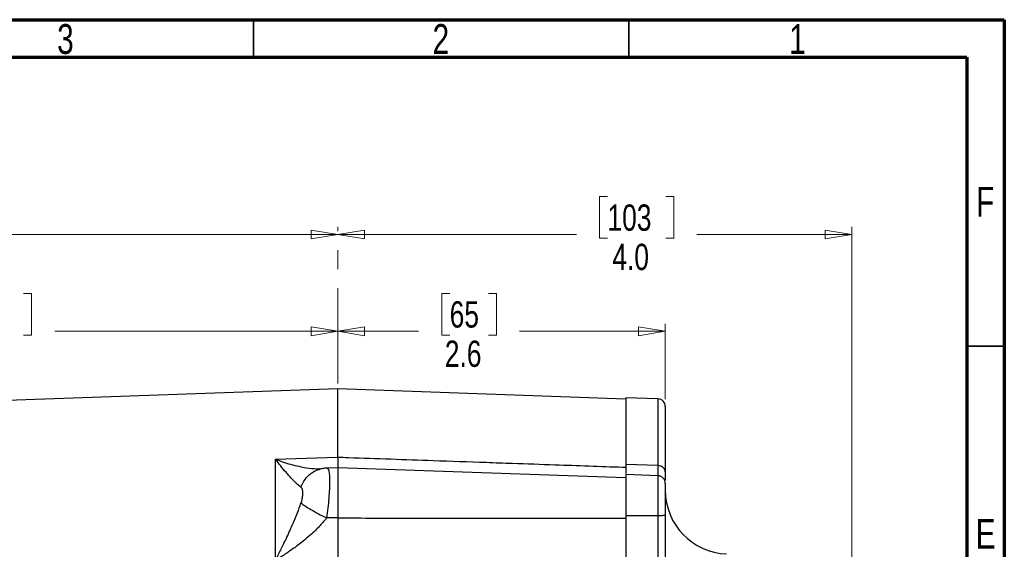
# Model space of a CAD drawing. Header units: inches. Extents: x 0.6 to 16.3, y 0.2 to 11.5.
# Tile 18 of 18: x 11.2 to 16.3, y 8.7 to 11.5. Entities that reach past the tile are written whole.
import ezdxf

# ---------------------------------------------------------------- set-up
doc = ezdxf.new("R2010")
doc.units = ezdxf.units.IN
doc.header["$MEASUREMENT"] = 0
doc.linetypes.add('CENTERX2', pattern=[0.8, 0.5, -0.1, 0.1, -0.1])
doc.styles.add('SLDTEXTSTYLE0', font='TXT', dxfattribs={"width": 0.75})
doc.dimstyles.new('SLDDIMSTYLE0', dxfattribs={"dimtxt": 0.137795, "dimasz": 0.14, "dimexe": 0, "dimexo": 0.0625, "dimgap": 0.034449, "dimtad": 0, "dimdec": 1, "dimlfac": 1.5, "dimrnd": 1e-09, "dimzin": 12, "dimdsep": 46, "dimtxsty": 'SLDTEXTSTYLE0', "dimblk1": 'CLOSED', "dimblk2": 'CLOSED', "dimsah": 1, "dimcen": 0.09, "dimadec": 0, "dimazin": 3, "dimtfac": 1, "dimtdec": 1, "dimtofl": 0, "dimtmove": 0, "dimatfit": 3, "dimldrblk": 'CLOSED', "dimfxl": 0, "dimfrac": 2, "dimtolj": 1, "dimtzin": 12, "dimarcsym": 0})
doc.dimstyles.new('SLDDIMSTYLE1', dxfattribs={"dimtxt": 0.137795, "dimasz": 0.14, "dimexe": 0, "dimexo": 0.0625, "dimgap": 0.034449, "dimtad": 0, "dimdec": 1, "dimlfac": 1.5, "dimrnd": 1e-09, "dimzin": 4, "dimdsep": 46, "dimtxsty": 'SLDTEXTSTYLE0', "dimblk1": 'CLOSED', "dimblk2": 'CLOSED', "dimsah": 1, "dimcen": 0.09, "dimadec": 0, "dimazin": 1, "dimtfac": 1, "dimtdec": 1, "dimtofl": 0, "dimtmove": 0, "dimatfit": 3, "dimldrblk": 'CLOSED', "dimfxl": 0, "dimfrac": 2, "dimtolj": 1, "dimtzin": 12, "dimarcsym": 0})

# ---------------------------------------------------------------- blocks, each defined once
blk = doc.blocks.new('_Closed')
at = {"color": 0, "linetype": 'ByBlock', "lineweight": -2}
for p, q in [((-1, 0.166667), (0, 0)), ((-1, 0.166667), (-1, -0.166667)), ((0, 0), (-1, -0.166667)), ((0, 0), (-1, 0))]:
    blk.add_line(p, q, dxfattribs=at)
blk = doc.blocks.new('_D')
at = {"color": 7, "linetype": 'Continuous', "lineweight": 0}
for p, q in [((9.5721, 10.5679), (9.5301, 10.5679)), ((9.5301, 10.5679), (9.5301, 10.3492)), ((9.8776, 10.5679), (9.9195, 10.5679)), ((9.9195, 10.5679), (9.9195, 10.3492)), ((8.4827, 9.4583), (8.4827, 10.4088)), ((12.8447, 10.3863), (12.8447, 10.4088)), ((8.4827, 10.3695), (9.4093, 10.3695)), ((9.5301, 10.3492), (9.5721, 10.3492)), ((9.9195, 10.3492), (9.8776, 10.3492)), ((12.8447, 10.3695), (10.0404, 10.3695))]:
    blk.add_line(p, q, dxfattribs=at)
at = {"color": 7, "linetype": 'Continuous', "lineweight": 18, "xscale": 0.14, "yscale": 0.14, "rotation": 180.0000000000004}
blk.add_blockref('_Closed', (8.4827, 10.3695), dxfattribs=at)
at = {"color": 7, "linetype": 'Continuous', "lineweight": 18, "xscale": 0.14, "yscale": 0.14}
blk.add_blockref('_Closed', (12.8447, 10.3695), dxfattribs=at)
at = {"color": 7, "linetype": 'Continuous', "lineweight": 18, "char_height": 0.1378, "attachment_point": 1, "style": 'SLDTEXTSTYLE0'}
for s, insert in [('166', (9.5721, 10.5268)), ('6.5', (9.5976, 10.3207))]:
    blk.add_mtext(s, dxfattribs=dict(at, insert=insert))
blk = doc.blocks.new('_D_1')
at = {"color": 7, "linetype": 'Continuous', "lineweight": 0}
for p, q in [((10.8913, 10.06), (10.8493, 10.06)), ((10.8493, 10.06), (10.8493, 9.8413)), ((11.1967, 10.06), (11.2387, 10.06)), ((11.2387, 10.06), (11.2387, 9.8413)), ((9.7994, 8.963), (9.7994, 9.9009)), ((9.7994, 9.8616), (10.7284, 9.8616)), ((12.8447, 9.8616), (11.3595, 9.8616)), ((10.8493, 9.8413), (10.8913, 9.8413)), ((11.2387, 9.8413), (11.1967, 9.8413))]:
    blk.add_line(p, q, dxfattribs=at)
at = {"color": 7, "linetype": 'Continuous', "lineweight": 18, "xscale": 0.14, "yscale": 0.14, "rotation": 180.0000000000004}
blk.add_blockref('_Closed', (9.7994, 9.8616), dxfattribs=at)
at = {"color": 7, "linetype": 'Continuous', "lineweight": 18, "xscale": 0.14, "yscale": 0.14}
blk.add_blockref('_Closed', (12.8447, 9.8616), dxfattribs=at)
at = {"color": 7, "linetype": 'Continuous', "lineweight": 18, "char_height": 0.1378, "attachment_point": 1, "style": 'SLDTEXTSTYLE0'}
for s, insert in [('116', (10.8913, 10.0189)), ('4.6', (10.9167, 9.8127))]:
    blk.add_mtext(s, dxfattribs=dict(at, insert=insert))
blk = doc.blocks.new('_D_2')
at = {"color": 7, "linetype": 'Continuous', "lineweight": 0}
for p, q in [((13.4305, 10.06), (13.3885, 10.06)), ((13.3885, 10.06), (13.3885, 9.8413)), ((13.6341, 10.06), (13.6761, 10.06)), ((13.6761, 10.06), (13.6761, 9.8413)), ((12.8447, 9.8616), (13.2677, 9.8616)), ((14.5611, 9.8616), (13.797, 9.8616)), ((14.5611, 9.5063), (14.5611, 9.9009)), ((13.3885, 9.8413), (13.4305, 9.8413)), ((13.6761, 9.8413), (13.6341, 9.8413))]:
    blk.add_line(p, q, dxfattribs=at)
at = {"color": 7, "linetype": 'Continuous', "lineweight": 18, "xscale": 0.14, "yscale": 0.14, "rotation": 180.0000000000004}
blk.add_blockref('_Closed', (12.8447, 9.8616), dxfattribs=at)
at = {"color": 7, "linetype": 'Continuous', "lineweight": 18, "xscale": 0.14, "yscale": 0.14}
blk.add_blockref('_Closed', (14.5611, 9.8616), dxfattribs=at)
at = {"color": 7, "linetype": 'Continuous', "lineweight": 18, "char_height": 0.1378, "attachment_point": 1, "style": 'SLDTEXTSTYLE0'}
for s, insert in [('65', (13.4305, 10.0189)), ('2.6', (13.4051, 9.8127))]:
    blk.add_mtext(s, dxfattribs=dict(at, insert=insert))
blk = doc.blocks.new('_D_3')
at = {"color": 7, "linetype": 'Continuous', "lineweight": 0}
for p, q in [((14.2579, 10.5679), (14.2159, 10.5679)), ((14.2159, 10.5679), (14.2159, 10.3492)), ((14.5633, 10.5679), (14.6053, 10.5679)), ((14.6053, 10.5679), (14.6053, 10.3492)), ((12.8447, 10.3863), (12.8447, 10.4088)), ((15.5397, 7.9516), (15.5397, 10.4088)), ((12.8447, 10.3695), (14.095, 10.3695)), ((14.2159, 10.3492), (14.2579, 10.3492)), ((14.6053, 10.3492), (14.5633, 10.3492)), ((15.5397, 10.3695), (14.7261, 10.3695))]:
    blk.add_line(p, q, dxfattribs=at)
at = {"color": 7, "linetype": 'Continuous', "lineweight": 18, "xscale": 0.14, "yscale": 0.14, "rotation": 180.0000000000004}
blk.add_blockref('_Closed', (12.8447, 10.3695), dxfattribs=at)
at = {"color": 7, "linetype": 'Continuous', "lineweight": 18, "xscale": 0.14, "yscale": 0.14}
blk.add_blockref('_Closed', (15.5397, 10.3695), dxfattribs=at)
at = {"color": 7, "linetype": 'Continuous', "lineweight": 18, "char_height": 0.1378, "attachment_point": 1, "style": 'SLDTEXTSTYLE0'}
for s, insert in [('103', (14.2579, 10.5268)), ('4.0', (14.2833, 10.3207))]:
    blk.add_mtext(s, dxfattribs=dict(at, insert=insert))

msp = doc.modelspace()

# ---------------------------------------------------------------- linework, layer by layer
at = {"color": 7, "linetype": 'Continuous', "lineweight": 70}
for p, q in [((0.5906, 11.4961), (16.3386, 11.4961)), ((16.3386, 11.4961), (16.3386, 0.1969)), ((0.7874, 11.2992), (16.1417, 11.2992)), ((16.1417, 11.2992), (16.1417, 0.3937))]:
    msp.add_line(p, q, dxfattribs=at)
at = {"color": 7, "linetype": 'Continuous', "lineweight": 35}
for p, q in [((12.4016, 11.2992), (12.4016, 11.4961)), ((14.3701, 11.2992), (14.3701, 11.4961)), ((16.1417, 9.7835), (16.3386, 9.7835))]:
    msp.add_line(p, q, dxfattribs=at)
at = {"color": 7, "linetype": 'CENTERX2', "lineweight": 18}
msp.add_line((12.8447, 3.9877), (12.8447, 10.3469), dxfattribs=at)
at = {"color": 7, "linetype": 'Continuous', "lineweight": 25}
for p, q in [((12.8447, 9.5589), (10.4836, 9.4764)), ((14.3544, 9.5062), (12.8447, 9.5589)), ((12.8447, 9.2015), (12.8447, 9.5589)), ((14.5225, 9.5069), (14.3544, 9.5128)), ((14.3544, 9.5128), (14.3544, 9.1633)), ((12.5172, 9.19), (12.6781, 9.1957)), ((12.5172, 8.6596), (12.5172, 9.19)), ((12.6781, 9.1957), (12.8447, 9.2015)), ((12.748, 9.139), (12.7457, 9.1402)), ((12.8447, 9.1461), (12.7876, 9.1441)), ((12.7876, 9.1426), (12.7897, 9.1425)), ((14.3544, 9.0933), (12.8447, 9.1461)), ((12.8447, 9.1461), (12.8447, 8.8824)), ((14.5225, 9.1574), (14.3544, 9.1633)), ((14.5225, 9.104), (14.3544, 9.1099)), ((14.3544, 9.1099), (14.3544, 8.8936)), ((12.8447, 8.8824), (12.7846, 8.8823)), ((14.5225, 8.8934), (14.3544, 8.8936))]:
    msp.add_line(p, q, dxfattribs=at)
at = {"color": 8, "linetype": 'Continuous', "lineweight": 25}
for p, q in [((14.5225, 9.5069), (14.5225, 9.1574)), ((14.5225, 9.104), (14.5225, 8.8934))]:
    msp.add_line(p, q, dxfattribs=at)
at = {"color": 7, "linetype": 'Continuous', "lineweight": 25}
for centre, radius, start, end in [((14.5211, 9.4669), 0.04, 0, 88), ((14.5211, 9.064), 0.04, 0, 88), ((14.8944, 9.0269), 0.3333, 180, 268)]:
    msp.add_arc(centre, radius, start, end, dxfattribs=at)
for points, knots in [([(14.3544, 9.5062), (14.3544, 9.5061), (14.3544, 9.5061), (14.3544, 9.5057), (14.3544, 9.5051), (14.3544, 9.5042), (14.3544, 9.5031), (14.3544, 9.5017), (14.3544, 9.5001), (14.3544, 9.4982), (14.3544, 9.4961), (14.3544, 9.4938), (14.3544, 9.4911), (14.3544, 9.4883), (14.3544, 9.4852), (14.3544, 9.4752), (14.3544, 9.4538), (14.3544, 9.4125), (14.3544, 9.3606), (14.3544, 9.3134), (14.3544, 9.278), (14.3544, 9.2583), (14.3544, 9.2378), (14.3544, 9.2166), (14.3544, 9.1947), (14.3544, 9.172), (14.3544, 9.1563), (14.3544, 9.1485)], [0, 0, 0, 0, 0.01842, 0.036826, 0.055222, 0.073608, 0.091987, 0.110363, 0.128736, 0.147109, 0.165485, 0.183866, 0.202254, 0.220651, 0.23906, 0.257483, 0.384634, 0.511796, 0.635949, 0.760114, 0.794416, 0.828683, 0.862929, 0.897168, 0.931417, 0.965689, 1, 1, 1, 1]), ([(14.5611, 9.4662), (14.5611, 9.4647), (14.5611, 9.4617), (14.5611, 9.431), (14.5611, 9.3813), (14.5611, 9.3124), (14.5611, 9.2282), (14.5611, 9.1588), (14.5611, 9.1244)], [0, 0, 0, 0, 0.160852, 0.333743, 0.505473, 0.673142, 0.838049, 1, 1, 1, 1]), ([(12.6509, 9.0433), (12.6451, 9.0476), (12.6386, 9.053), (12.6254, 9.0652), (12.6188, 9.0717), (12.6076, 9.0832), (12.6032, 9.0878), (12.5958, 9.0957), (12.593, 9.0988), (12.5843, 9.1084), (12.5785, 9.1151), (12.5629, 9.1331), (12.5531, 9.1448), (12.5346, 9.1677), (12.5259, 9.1787), (12.5172, 9.19)], [-1.668217, -1.668217, -1.668217, -1.668217, -1.375984, -1.375984, -1.042003, -1.042003, -0.833265, -0.833265, -0.728896, -0.728896, -0.561906, -0.561906, -0.294721, -0.294721, 0.001686, 0.001686, 0.001686, 0.001686]), ([(12.8447, 9.2015), (12.8447, 9.1914), (12.8447, 9.1712), (12.8447, 9.153), (12.8447, 9.144), (12.8447, 9.1445), (12.8447, 9.1447)], [0, 0, 0, 0, 0.30691, 0.613797, 0.920679, 1, 1, 1, 1]), ([(12.8447, 9.2015), (12.8631, 9.2008), (12.8815, 9.2002), (13.0479, 9.1944), (13.1959, 9.1892), (13.4364, 9.1808), (13.5289, 9.1775), (13.6677, 9.1726), (13.7139, 9.171), (13.8342, 9.1668), (13.9082, 9.1642), (14.1006, 9.1574), (14.219, 9.1532), (14.3431, 9.1489), (14.3487, 9.1487), (14.3544, 9.1485)], [1.271244, 1.271244, 1.271244, 1.271244, 1.481343, 1.481343, 3.174307, 3.174307, 4.232409, 4.232409, 4.761461, 4.761461, 5.607943, 5.607943, 6.962314, 6.962314, 7.02707, 7.02707, 7.02707, 7.02707]), ([(12.7914, 9.1436), (12.7845, 9.1435), (12.7708, 9.1432), (12.7563, 9.14), (12.7492, 9.1385)], [0, 0, 0, 0, 0.511855, 1, 1, 1, 1]), ([(14.3544, 9.1633), (14.3544, 9.152), (14.3544, 9.1312), (14.3544, 9.1203), (14.3544, 9.1153)], [0, 0, 0, 0, 0.548463, 1, 1, 1, 1]), ([(14.3544, 9.0921), (14.3544, 9.0924), (14.3544, 9.0934), (14.3544, 9.0846), (14.3544, 9.0665), (14.3544, 9.0394), (14.3544, 9.0054), (14.3544, 8.9662), (14.3544, 8.9238), (14.3544, 8.895), (14.3544, 8.8807)], [0, 0, 0, 0, 0.057819, 0.192416, 0.327014, 0.461611, 0.596208, 0.730805, 0.865403, 1, 1, 1, 1]), ([(14.5611, 9.1244), (14.5611, 9.1119), (14.5611, 9.0946), (14.5611, 9.0852), (14.5611, 9.0826)], [0, 0, 0, 0, 0.719827, 1, 1, 1, 1]), ([(12.6509, 9.0433), (12.6512, 9.043), (12.6524, 9.0421), (12.6536, 9.0405), (12.6548, 9.0381), (12.656, 9.0351), (12.6572, 9.0304), (12.658, 9.0247), (12.6585, 9.0187), (12.6586, 9.0131), (12.6586, 9.0084), (12.6584, 9.0024), (12.6577, 8.9938), (12.6562, 8.9825), (12.6544, 8.9731), (12.6527, 8.9668), (12.6517, 8.9634), (12.6512, 8.9617), (12.6509, 8.9609)], [0, 0, 0, 0, 0.0272854, 0.0966957, 0.1181176, 0.1775137, 0.2645843, 0.3409911, 0.4198607, 0.5000563, 0.5401228, 0.5799897, 0.6971505, 0.8081797, 0.9099168, 0.9564277, 0.9785373, 1, 1, 1, 1]), ([(14.5601, 9.0784), (14.5601, 9.0783), (14.5613, 9.0774), (14.5611, 9.08), (14.5609, 9.0826)], [0, 0, 0, 0, 0.0438, 1, 1, 1, 1]), ([(14.5611, 9.0632), (14.5611, 9.0634), (14.5611, 9.0642), (14.5611, 9.0575), (14.5611, 9.0434), (14.5611, 9.0224), (14.5611, 8.9961), (14.5611, 8.9653), (14.5611, 8.9319), (14.5611, 8.9094), (14.5611, 8.8982)], [0, 0, 0, 0, 0.052873, 0.189699, 0.326526, 0.4598, 0.593073, 0.7299, 0.866726, 1, 1, 1, 1]), ([(12.5172, 8.6596), (12.5259, 8.6766), (12.5346, 8.694), (12.5531, 8.7314), (12.5629, 8.7516), (12.5785, 8.7845), (12.5843, 8.7972), (12.593, 8.8163), (12.5958, 8.8226), (12.6032, 8.8391), (12.6076, 8.8492), (12.6188, 8.8755), (12.6254, 8.8917), (12.6386, 8.9257), (12.6451, 8.9435), (12.6509, 8.9609)], [0, 0, 0, 0, 0.296408, 0.296408, 0.563592, 0.563592, 0.730583, 0.730583, 0.834952, 0.834952, 1.04369, 1.04369, 1.37767, 1.37767, 1.669903, 1.669903, 1.669903, 1.669903]), ([(12.7846, 8.8823), (12.7826, 8.8797), (12.7787, 8.8746), (12.7724, 8.8669), (12.7659, 8.8591), (12.759, 8.8513), (12.7518, 8.8433), (12.7443, 8.8353), (12.7365, 8.8272), (12.7212, 8.812), (12.6969, 8.7895), (12.6637, 8.7616), (12.6281, 8.734), (12.5973, 8.7119), (12.5695, 8.693), (12.5449, 8.6768), (12.5269, 8.6657), (12.5172, 8.6596)], [0, 0, 0, 0, 0.027232, 0.055177, 0.083846, 0.113252, 0.143403, 0.174311, 0.205982, 0.238426, 0.356347, 0.48667, 0.606598, 0.742141, 0.813048, 0.89899, 1, 1, 1, 1]), ([(12.8447, 8.8824), (12.8447, 8.8792), (12.8447, 8.8728), (12.8447, 8.8632), (12.8447, 8.8536), (12.8447, 8.8439), (12.8447, 8.8343), (12.8447, 8.8247), (12.8447, 8.8151), (12.8447, 8.8056), (12.8447, 8.7961), (12.8447, 8.7866), (12.8447, 8.7772), (12.8447, 8.7678), (12.8447, 8.7585), (12.8447, 8.7493), (12.8447, 8.7402), (12.8447, 8.7312), (12.8447, 8.7222), (12.8447, 8.7134), (12.8447, 8.7047), (12.8447, 8.6961), (12.8447, 8.6876), (12.8447, 8.6793), (12.8447, 8.6711), (12.8447, 8.6658), (12.8447, 8.6631)], [0, 0, 0, 0, 0.041666, 0.083331, 0.124998, 0.166665, 0.208333, 0.25, 0.291668, 0.333335, 0.375001, 0.416665, 0.458329, 0.499991, 0.541654, 0.583318, 0.624983, 0.66665, 0.708318, 0.749986, 0.791656, 0.833325, 0.874994, 0.916663, 0.958332, 1, 1, 1, 1]), ([(12.8447, 8.8824), (12.9747, 8.8822), (13.2317, 8.8817), (13.6133, 8.8812), (13.9866, 8.8808), (14.2327, 8.8807), (14.3544, 8.8807)], [0, 0, 0, 0, 0.2581648, 0.5108864, 0.7581648, 1, 1, 1, 1]), ([(14.3544, 8.8936), (14.3544, 8.8719), (14.3544, 8.8318), (14.3544, 8.7734), (14.3544, 8.7166), (14.3544, 8.6817), (14.3544, 8.6629)], [0, 0, 0, 0, 0.266854, 0.494133, 0.728007, 1, 1, 1, 1]), ([(14.3544, 8.8807), (14.3544, 8.8777), (14.3544, 8.8719), (14.3544, 8.8632), (14.3544, 8.8544), (14.3544, 8.8457), (14.3544, 8.8369), (14.3544, 8.8281), (14.3544, 8.812), (14.3544, 8.7887), (14.3544, 8.7585), (14.3544, 8.729), (14.3544, 8.7051), (14.3544, 8.6867), (14.3544, 8.6731), (14.3544, 8.6599), (14.3544, 8.6514), (14.3544, 8.6472)], [0, 0, 0, 0, 0.03579, 0.071516, 0.107202, 0.142873, 0.178554, 0.214269, 0.250045, 0.374999, 0.500007, 0.624958, 0.74997, 0.812511, 0.87494, 0.937392, 1, 1, 1, 1]), ([(14.5225, 8.8934), (14.5225, 8.8749), (14.5225, 8.8417), (14.5226, 8.7976), (14.5226, 8.7612), (14.5226, 8.7325), (14.5225, 8.7053), (14.5225, 8.6824), (14.5225, 8.6674), (14.5225, 8.6611)], [0, 0, 0, 0, 0.2271673, 0.4056622, 0.5434047, 0.6819465, 0.778223, 0.9068661, 1, 1, 1, 1]), ([(14.5611, 8.8982), (14.5611, 8.8754), (14.5611, 8.8296), (14.5611, 8.7616), (14.5611, 8.6962), (14.5611, 8.6574), (14.5611, 8.638)], [0, 0, 0, 0, 0.250005, 0.500038, 0.749999, 1, 1, 1, 1])]:
    msp.add_open_spline(points, degree=3, knots=knots, dxfattribs=at)
at = {"color": 8, "linetype": 'Continuous', "lineweight": 25}
for points, knots in [([(12.5172, 9.19), (12.5297, 9.1855), (12.5561, 9.1759), (12.5974, 9.1635), (12.6392, 9.1531), (12.6847, 9.1448), (12.7209, 9.1397), (12.7411, 9.1409), (12.7457, 9.1412)], [0, 0, 0, 0, 0.155481, 0.329885, 0.520136, 0.687346, 0.929333, 1, 1, 1, 1]), ([(12.7897, 9.1425), (12.7903, 9.1426), (12.7933, 9.1428), (12.7968, 9.1316), (12.7999, 9.1091), (12.8008, 9.0758), (12.7999, 9.0343), (12.7968, 8.9866), (12.792, 8.9349), (12.787, 8.8998), (12.7846, 8.8823)], [0, 0, 0, 0, 0.037716, 0.175342, 0.312655, 0.449812, 0.586969, 0.724282, 0.861907, 1, 1, 1, 1]), ([(14.5225, 9.1574), (14.5225, 9.1532), (14.5225, 9.1433), (14.5225, 9.1313), (14.5226, 9.1198), (14.5226, 9.1101), (14.5226, 9.1048), (14.5226, 9.1035), (14.5226, 9.1034)], [0, 0, 0, 0, 0.153511, 0.36555, 0.524241, 0.752596, 0.979634, 1, 1, 1, 1]), ([(12.6509, 9.0433), (12.6572, 9.0576), (12.6698, 9.0863), (12.7022, 9.1175), (12.7305, 9.1351), (12.748, 9.1373), (12.751, 9.1377)], [0, 0, 0, 0, 0.3110877, 0.6220325, 0.9329774, 1, 1, 1, 1])]:
    msp.add_open_spline(points, degree=3, knots=knots, dxfattribs=at)
at = {"color": 7, "linetype": 'Continuous', "lineweight": 25}
for points in [[(14.5611, 9.1244), (14.5605, 9.1286), (14.5594, 9.1371), (14.5505, 9.1478), (14.5378, 9.1555), (14.5276, 9.1568), (14.5225, 9.1574)], [(12.6509, 8.9609), (12.6612, 8.9524), (12.6981, 8.9279), (12.7555, 8.8969), (12.7846, 8.8823)], [(14.5611, 8.8982), (14.5605, 8.8976), (14.5594, 8.8964), (14.5505, 8.8948), (14.5378, 8.8937), (14.5276, 8.8935), (14.5225, 8.8934)]]:
    msp.add_open_spline(points, degree=3, dxfattribs=at)

# ---------------------------------------------------------------- texts
at = {"color": 7, "linetype": 'Continuous', "lineweight": 0, "char_height": 0.1562, "attachment_point": 2, "style": 'SLDTEXTSTYLE0'}
for s, insert in [('3', (11.4157, 11.4728)), ('2', (13.3843, 11.4728)), ('1', (15.2543, 11.4728)), ('F', (16.2385, 10.6191)), ('E', (16.2405, 8.8769))]:
    msp.add_mtext(s, dxfattribs=dict(at, insert=insert))

# ---------------------------------------------------------------- dimensions: what is measured, and where the dimension line sits
at = {"color": 7, "linetype": 'Continuous', "lineweight": 18}
for base, p1, p2, dimstyle, picture, middle in [((8.4827, 10.3695), (12.8447, 10.3469), (8.4827, 9.4189), 'SLDDIMSTYLE0', '_D', (9.7248, 10.3695)), ((12.8447, 10.3695), (15.5397, 7.9123), (12.8447, 10.3469), 'SLDDIMSTYLE1', '_D_3', (14.4106, 10.3695)), ((12.8447, 9.8616), (9.7994, 8.9237), (12.8447, 10.3469), 'SLDDIMSTYLE0', '_D_1', (11.044, 9.8616)), ((12.8447, 9.8616), (14.5611, 9.4669), (12.8447, 10.3469), 'SLDDIMSTYLE0', '_D_2', (13.5323, 9.8616))]:
    dim = msp.add_linear_dim(base=base, p1=p1, p2=p2, dimstyle=dimstyle, dxfattribs=at)
    dim.commit()
    dim.dimension.update_dxf_attribs({"geometry": picture, "text_midpoint": middle, "dimtype": 160})

doc.saveas('drawing.dxf')
